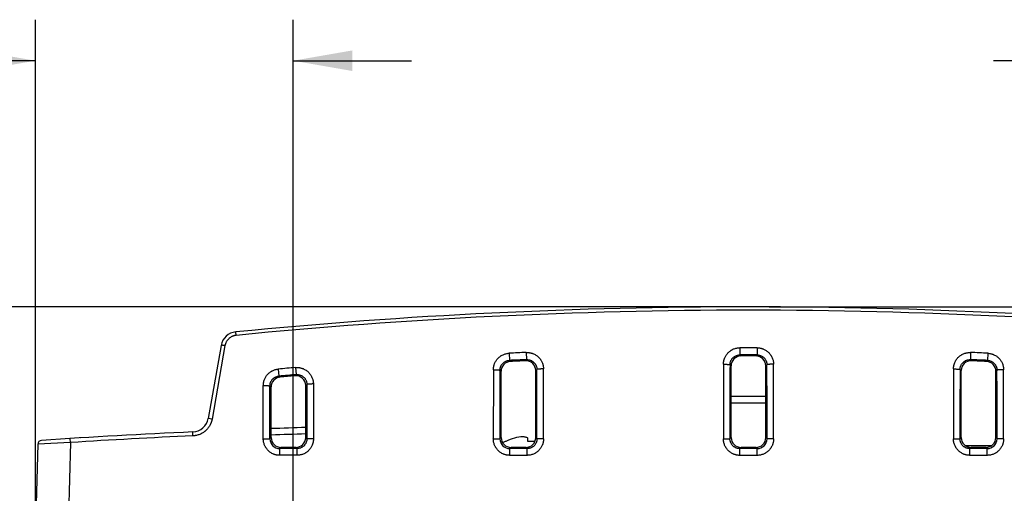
# Model space of a CAD drawing. Header units: inches. Extents: x 0 to 34, y 0 to 22.
# Tile 9 of 42: x 9.9 to 12.9, y 12.3 to 13.7. Entities that reach past the tile are written whole.
import ezdxf

# ---------------------------------------------------------------- set-up
doc = ezdxf.new("R2010")
doc.units = ezdxf.units.IN
doc.header["$LTSCALE"] = 1.87
doc.header["$MEASUREMENT"] = 0
doc.layers.get('0').update_dxf_attribs({"linetype": 'CONTINUOUS'})
doc.layers.add('DIMENSIONS', color=7, linetype='CONTINUOUS')
doc.styles.get("Standard").update_dxf_attribs({"font": 'txt', "width": 0.8})
doc.dimstyles.new('DIMSTYLE_1', dxfattribs={"dimtxt": 0.125, "dimasz": 0.18, "dimexe": 0.18, "dimexo": 0.0625, "dimgap": 0.09, "dimtad": 0, "dimtih": 1, "dimtoh": 1, "dimdec": 3, "dimzin": 4, "dimdsep": 46, "dimtxsty": 'STANDARD', "dimblk": '_FILLED', "dimblk1": '_FILLED', "dimblk2": '_FILLED', "dimcen": 0.09, "dimadec": 0, "dimazin": 0, "dimtp": 0.01, "dimtm": 0.01, "dimtfac": 1, "dimtdec": 3, "dimtofl": 0, "dimtmove": 0, "dimatfit": 3, "dimldrblk": '_FILLED', "dimfxl": 1, "dimtolj": 1, "dimtzin": 4, "dimarcsym": 0})

# ---------------------------------------------------------------- blocks, each defined once
blk = doc.blocks.new('_FILLED')
at = {"color": 0, "linetype": 'BYBLOCK'}
blk.add_solid([(0, 0), (-1, 0.174), (-1, -0.174)], dxfattribs=at)
blk = doc.blocks.new('*D9')
at = {"layer": 'DIMENSIONS', "color": 2, "linetype": 'CONTINUOUS'}
for p, q in [((12.0732, 12.8294), (9.0907, 12.8294)), ((9.2157, 12.8294), (9.2157, 12.3511)), ((9.2157, 11.6228), (9.2157, 12.1011)), ((10.6877, 11.6228), (9.0907, 11.6228))]:
    blk.add_line(p, q, dxfattribs=at)
at = {"layer": 'DIMENSIONS', "color": 2, "linetype": 'CONTINUOUS', "xscale": 0.18, "yscale": 0.18, "zscale": 0.18}
for p, rotation in [((9.2157, 12.8294), 90), ((9.2157, 11.6228), 270)]:
    blk.add_blockref('_FILLED', p, dxfattribs=dict(at, rotation=rotation))
at = {"layer": 'DIMENSIONS', "color": 2, "linetype": 'CONTINUOUS', "insert": (9.2157, 12.2886), "char_height": 0.125, "width": 1.325, "attachment_point": 2, "line_spacing_factor": 0.9}
blk.add_mtext('1.207{\\Ftxt.shx;\\W1.000000;\\H0.125000; }[30.65]', dxfattribs=at)
blk = doc.blocks.new('*D10')
at = {"layer": 'DIMENSIONS', "color": 2, "linetype": 'CONTINUOUS'}
for p, q in [((9.9657, 12.1919), (9.9657, 13.7044)), ((10.7502, 11.6853), (10.7502, 13.7044)), ((9.9657, 13.5794), (9.4337, 13.5794)), ((10.7502, 13.5794), (11.1102, 13.5794))]:
    blk.add_line(p, q, dxfattribs=at)
at = {"layer": 'DIMENSIONS', "color": 2, "linetype": 'CONTINUOUS', "xscale": 0.18, "yscale": 0.18, "zscale": 0.18}
blk.add_blockref('_FILLED', (9.9657, 13.5794), dxfattribs=at)
at = {"layer": 'DIMENSIONS', "color": 2, "linetype": 'CONTINUOUS', "xscale": 0.18, "yscale": 0.18, "zscale": 0.18, "rotation": 180}
blk.add_blockref('_FILLED', (10.7502, 13.5794), dxfattribs=at)
at = {"layer": 'DIMENSIONS', "color": 2, "linetype": 'CONTINUOUS', "insert": (9.3712, 13.6419), "char_height": 0.125, "width": 1.225, "attachment_point": 3, "line_spacing_factor": 0.9}
blk.add_mtext('.785{\\Ftxt.shx;\\W1.000000;\\H0.125000; }[19.93]', dxfattribs=at)
blk = doc.blocks.new('*D11')
at = {"layer": 'DIMENSIONS', "color": 2, "linetype": 'CONTINUOUS'}
for p, q in [((13.2412, 11.5115), (13.2412, 13.7044)), ((14.1857, 12.3419), (14.1857, 13.7044)), ((13.2412, 13.5794), (12.8812, 13.5794)), ((14.1857, 13.5794), (14.652, 13.5794))]:
    blk.add_line(p, q, dxfattribs=at)
at = {"layer": 'DIMENSIONS', "color": 2, "linetype": 'CONTINUOUS', "xscale": 0.18, "yscale": 0.18, "zscale": 0.18}
blk.add_blockref('_FILLED', (13.2412, 13.5794), dxfattribs=at)
at = {"layer": 'DIMENSIONS', "color": 2, "linetype": 'CONTINUOUS', "xscale": 0.18, "yscale": 0.18, "zscale": 0.18, "rotation": 180}
blk.add_blockref('_FILLED', (14.1857, 13.5794), dxfattribs=at)
at = {"layer": 'DIMENSIONS', "color": 2, "linetype": 'CONTINUOUS', "insert": (14.7145, 13.6419), "char_height": 0.125, "width": 1.225, "attachment_point": 1, "line_spacing_factor": 0.9}
blk.add_mtext('.945{\\Ftxt.shx;\\W1.000000;\\H0.125000; }[23.99]', dxfattribs=at)
blk = doc.blocks.new('*D21')
at = {"layer": 'DIMENSIONS', "color": 2, "linetype": 'CONTINUOUS'}
for p, q in [((12.1982, 12.8294), (15.1807, 12.8294)), ((15.0557, 12.8294), (15.0557, 12.2017)), ((15.0557, 11.3239), (15.0557, 11.9517)), ((13.4288, 11.3239), (15.1807, 11.3239))]:
    blk.add_line(p, q, dxfattribs=at)
at = {"layer": 'DIMENSIONS', "color": 2, "linetype": 'CONTINUOUS', "xscale": 0.18, "yscale": 0.18, "zscale": 0.18}
for p, rotation in [((15.0557, 12.8294), 90), ((15.0557, 11.3239), 270)]:
    blk.add_blockref('_FILLED', p, dxfattribs=dict(at, rotation=rotation))
at = {"layer": 'DIMENSIONS', "color": 2, "linetype": 'CONTINUOUS', "insert": (15.0557, 12.1392), "char_height": 0.125, "width": 1.325, "attachment_point": 2, "line_spacing_factor": 0.9}
blk.add_mtext('1.506{\\Ftxt.shx;\\W1.000000;\\H0.125000; }[38.24]', dxfattribs=at)

msp = doc.modelspace()

# ---------------------------------------------------------------- linework, layer by layer
at = {"color": 7, "linetype": 'CONTINUOUS'}
for p, q in [((10.5765, 12.7426), (10.5755, 12.7532)), ((10.5311, 12.7121), (10.4919, 12.4897)), ((10.5428, 12.7113), (10.5036, 12.4878)), ((12.1096, 12.705), (12.1096, 12.683)), ((12.1619, 12.705), (12.1619, 12.683)), ((11.4073, 12.6881), (11.4083, 12.6663)), ((11.4596, 12.6905), (11.4606, 12.6686)), ((12.1096, 12.683), (12.1129, 12.6797)), ((12.1619, 12.683), (12.1586, 12.6797)), ((12.8118, 12.6905), (12.8109, 12.6686)), ((12.8642, 12.6881), (12.8632, 12.6663)), ((10.7574, 12.6446), (10.7592, 12.6232)), ((11.4083, 12.6663), (11.4116, 12.6632)), ((11.4606, 12.6686), (11.4573, 12.6652)), ((12.0796, 12.6531), (12.0829, 12.6497)), ((12.083, 12.4312), (12.0829, 12.6497)), ((12.1885, 12.4312), (12.1886, 12.6497)), ((12.1919, 12.6531), (12.1886, 12.6497)), ((12.8109, 12.6686), (12.8142, 12.6652)), ((12.8632, 12.6663), (12.8599, 12.6632)), ((10.705, 12.6399), (10.7069, 12.6185)), ((10.7069, 12.6185), (10.7104, 12.6154)), ((10.7592, 12.6232), (10.7558, 12.6194)), ((11.3796, 12.6365), (11.383, 12.6332)), ((11.3831, 12.4313), (11.383, 12.6332)), ((11.4884, 12.4312), (11.4885, 12.6352)), ((11.4919, 12.6388), (11.4885, 12.6352)), ((12.7795, 12.6388), (12.783, 12.6352)), ((12.7831, 12.4312), (12.783, 12.6352)), ((12.8884, 12.4313), (12.8885, 12.6332)), ((12.8919, 12.6365), (12.8885, 12.6332)), ((10.6593, 12.4275), (10.6594, 12.5898)), ((10.6795, 12.4277), (10.6796, 12.5887)), ((10.6796, 12.5887), (10.6831, 12.5855)), ((10.6832, 12.4314), (10.6831, 12.5855)), ((10.7883, 12.4313), (10.7884, 12.5896)), ((10.7919, 12.5934), (10.7884, 12.5896)), ((10.7919, 12.5934), (10.792, 12.4276)), ((10.8118, 12.5945), (10.8119, 12.4275)), ((12.083, 12.5569), (12.1885, 12.5569)), ((12.083, 12.5373), (12.1885, 12.5373)), ((10.5036, 12.4878), (10.4919, 12.4897)), ((10.4454, 12.4364), (10.445, 12.4485)), ((9.9731, 12.411), (9.9657, 12.1294)), ((10.0723, 12.4161), (9.9731, 12.411)), ((10.0723, 12.4161), (10.0647, 12.117)), ((10.0723, 12.4161), (10.0716, 12.4282)), ((10.1032, 12.4302), (10.1024, 12.4301)), ((10.1171, 12.431), (10.117, 12.431)), ((10.1174, 12.431), (10.1171, 12.431)), ((10.6593, 12.4275), (10.6795, 12.4277)), ((10.6795, 12.4277), (10.6832, 12.4314)), ((10.792, 12.4276), (10.7883, 12.4313)), ((10.8119, 12.4275), (10.792, 12.4276)), ((11.3593, 12.4274), (11.3794, 12.4276)), ((11.3794, 12.4275), (11.3831, 12.4313)), ((11.396, 12.4188), (11.3957, 12.4192)), ((11.4647, 12.4192), (11.4647, 12.4297)), ((11.4648, 12.4188), (11.4647, 12.4192)), ((11.4921, 12.4275), (11.4884, 12.4312)), ((11.512, 12.4274), (11.4921, 12.4275)), ((12.0593, 12.4274), (12.0793, 12.4275)), ((12.0793, 12.4275), (12.083, 12.4312)), ((12.1921, 12.4275), (12.1885, 12.4312)), ((12.2121, 12.4274), (12.1921, 12.4275)), ((12.7594, 12.4274), (12.7794, 12.4275)), ((12.7794, 12.4275), (12.7831, 12.4312)), ((12.7955, 12.4069), (12.876, 12.4069)), ((12.8921, 12.4276), (12.8884, 12.4313)), ((12.9122, 12.4274), (12.8921, 12.4276)), ((10.7093, 12.3772), (10.7095, 12.3977)), ((10.7619, 12.3772), (10.7093, 12.3772)), ((10.7095, 12.3977), (10.7132, 12.4014)), ((10.762, 12.3977), (10.7095, 12.3977)), ((10.7583, 12.4014), (10.7132, 12.4014)), ((10.762, 12.3977), (10.7583, 12.4014)), ((10.7619, 12.3772), (10.762, 12.3977)), ((11.4093, 12.3771), (11.4094, 12.3976)), ((11.462, 12.3771), (11.4093, 12.3771)), ((11.4094, 12.3976), (11.4131, 12.4013)), ((11.4621, 12.3976), (11.4094, 12.3976)), ((11.4584, 12.4013), (11.4131, 12.4013)), ((11.4621, 12.3976), (11.4584, 12.4013)), ((11.462, 12.3771), (11.4621, 12.3976)), ((12.1093, 12.377), (12.1094, 12.3976)), ((12.1621, 12.377), (12.1093, 12.377)), ((12.1094, 12.3976), (12.113, 12.4012)), ((12.1621, 12.3976), (12.1094, 12.3976)), ((12.1585, 12.4012), (12.113, 12.4012)), ((12.1621, 12.3976), (12.1585, 12.4012)), ((12.1621, 12.377), (12.1621, 12.3976)), ((12.8094, 12.3976), (12.8131, 12.4013)), ((12.8621, 12.3976), (12.8094, 12.3976)), ((12.8094, 12.3771), (12.8094, 12.3976)), ((12.8622, 12.3771), (12.8094, 12.3771)), ((12.8584, 12.4013), (12.8131, 12.4013)), ((12.8621, 12.3976), (12.8584, 12.4013)), ((12.8622, 12.3771), (12.8621, 12.3976))]:
    msp.add_line(p, q, dxfattribs=at)
for centre, radius, start, end in [((12.1357, -3.1736), 16.003, 84.40485, 95.59515), ((12.1357, -3.0998), 15.919, 84.3791, 95.6209), ((10.5803, 12.7034), 0.05, 95.5951, 170), ((12.1357, -3.0595), 15.7644, 89.90489, 90.09511), ((12.1355, -3.0529), 15.7579, 92.45838, 92.64892), ((12.1129, 12.6498), 0.03, 90.084, 180.0554), ((12.1357, -3.1736), 15.8566, 89.90554, 90.09442), ((12.1357, -3.1736), 15.8534, 89.91731, 90.08269), ((12.1586, 12.6498), 0.03, 359.9446, 89.916), ((12.1359, -3.0529), 15.7579, 87.35108, 87.54162), ((12.1342, -3.0337), 15.7386, 95.01881, 95.21018), ((11.413, 12.6332), 0.03, 92.6308, 180.0549), ((12.1357, -3.1736), 15.8566, 92.4404, 92.62952), ((12.1357, -3.1329), 15.8126, 92.4592, 92.62487), ((11.4585, 12.6353), 0.03, 359.9442, 92.4638), ((112.7788, 12.447), 100.7195, 179.881848, 180.011169), ((111.2783, 12.447), 99.199, 179.880946, 180.011258), ((-86.2764, 12.4477), 98.4686, 359.988259, 0.119546), ((-87.7702, 12.4477), 99.9824, 359.988354, 0.118629), ((12.8129, 12.6353), 0.03, 87.5362, 180.0558), ((12.1357, -3.1736), 15.8566, 87.37045, 87.55956), ((12.1357, -3.1329), 15.8126, 87.37513, 87.5408), ((12.8585, 12.6332), 0.03, 359.946, 87.3683), ((10.7131, 12.5855), 0.03, 95.1823, 180.0535), ((12.1357, -3.1736), 15.8566, 94.98006, 95.16977), ((12.1358, -3.1332), 15.8129, 95.00642, 95.17171), ((10.7584, 12.5896), 0.03, 359.9441, 95.0177), ((112.1715, 12.447), 100.8122, 179.891477, 180.011118), ((110.6605, 12.447), 99.2812, 179.890637, 180.011207), ((-87.0737, 12.4476), 98.5658, 359.988351, 0.11115), ((-88.5718, 12.4476), 100.0838, 359.988451, 0.110314), ((113.5331, 12.447), 100.7736, 179.890103, 180.011132), ((112.0427, 12.447), 99.2634, 179.889281, 180.01122), ((-85.6923, 12.4476), 98.5844, 359.988375, 0.109783), ((-87.2168, 12.4476), 100.129, 359.988474, 0.108931), ((10.4427, 12.4984), 0.05, 272.6688, 349.9959), ((11.5572, -11.5257), 24, 92.65619, 93.75767), ((11.5572, -11.4219), 23.8843, 92.66812, 93.56463), ((11.5572, -11.5257), 24, 91.83584, 92.0871), ((11.557, -11.5429), 23.9975, 91.83553, 92.08677), ((9.9851, 12.4107), 0.012, 93.7656, 178.5008), ((10.1182, 12.4111), 0.02, 93.1348, 93.4309), ((10.7095, 12.4277), 0.03, 180.039, 270.0306), ((10.7132, 12.4314), 0.03, 180.0343, 269.9981), ((10.7583, 12.4314), 0.03, 269.9639, 359.9577), ((11.4094, 12.4276), 0.03, 180.04, 270.0466), ((11.4131, 12.4313), 0.03, 180.0363, 270.0076), ((11.4787, 12.2496), 0.1889, 116.0693, 118.7789), ((11.4787, 12.2481), 0.1897, 115.536, 115.8371), ((11.4787, 12.2496), 0.1883, 106.9784, 115.7444), ((11.4591, 12.2943), 0.1399, 93.8219, 104.6212), ((11.4584, 12.4313), 0.03, 269.9734, 359.9597), ((11.4787, 12.1937), 0.2255, 88.199, 93.5473), ((12.113, 12.4312), 0.03, 180.0383, 270.0171), ((12.1585, 12.4312), 0.03, 269.9829, 359.9617), ((12.1622, 12.4275), 0.03, 269.9169, 359.97), ((12.8131, 12.4313), 0.03, 180.0403, 270.0266), ((12.8584, 12.4313), 0.03, 269.9924, 359.9637), ((12.8621, 12.4276), 0.03, 269.9336, 359.9882)]:
    msp.add_arc(centre, radius, start, end, dxfattribs=at)
for points, knots in [([(10.5765, 12.7426), (10.576, 12.7426), (10.575, 12.7424), (10.5735, 12.7422), (10.572, 12.7419), (10.5704, 12.7415), (10.569, 12.7411), (10.567, 12.7404), (10.5646, 12.7395), (10.5618, 12.7381), (10.5592, 12.7365), (10.5567, 12.7346), (10.5544, 12.7326), (10.5522, 12.7304), (10.5502, 12.7281), (10.5484, 12.7255), (10.5468, 12.7229), (10.5457, 12.7206), (10.5449, 12.7187), (10.5444, 12.7172), (10.5439, 12.7158), (10.5433, 12.7138), (10.543, 12.7123), (10.5428, 12.7113)], [0, 0, 0, 0, 0.031327, 0.062659, 0.093986, 0.125309, 0.15663, 0.187948, 0.250557, 0.313144, 0.375708, 0.438245, 0.500755, 0.563237, 0.625692, 0.688121, 0.750526, 0.812911, 0.844103, 0.875291, 0.906474, 0.937656, 1, 1, 1, 1]), ([(10.5428, 12.7113), (10.5421, 12.7114), (10.5406, 12.7116), (10.5388, 12.7119), (10.5374, 12.7121), (10.5364, 12.7122), (10.5355, 12.7123), (10.5346, 12.7123), (10.5339, 12.7124), (10.5332, 12.7124), (10.5326, 12.7124), (10.5321, 12.7124), (10.5318, 12.7124), (10.5317, 12.7124), (10.5315, 12.7123), (10.5314, 12.7123), (10.5313, 12.7123), (10.5312, 12.7122), (10.5311, 12.7122), (10.5311, 12.7121), (10.5311, 12.7121)], [0, 0, 0, 0, 0.193364, 0.378656, 0.466129, 0.54907, 0.626722, 0.698378, 0.763393, 0.821192, 0.87128, 0.913258, 0.931116, 0.946857, 0.960479, 0.972001, 0.981484, 0.989064, 0.995033, 1, 1, 1, 1]), ([(12.0596, 12.6547), (12.0596, 12.6563), (12.0597, 12.6588), (12.0601, 12.6621), (12.0605, 12.6645), (12.061, 12.6669), (12.0617, 12.6692), (12.0625, 12.6716), (12.0636, 12.6746), (12.0654, 12.6783), (12.0679, 12.6826), (12.0708, 12.6865), (12.0741, 12.6902), (12.0777, 12.6935), (12.081, 12.696), (12.0838, 12.6978), (12.0866, 12.6994), (12.0903, 12.7012), (12.095, 12.7028), (12.0998, 12.7041), (12.1046, 12.7048), (12.1079, 12.705), (12.1096, 12.705)], [0, 0, 0, 0, 0.062415, 0.093629, 0.124842, 0.156056, 0.187269, 0.218483, 0.249699, 0.312119, 0.374551, 0.437, 0.499468, 0.56196, 0.624475, 0.655751, 0.687033, 0.749595, 0.812177, 0.874775, 0.937384, 1, 1, 1, 1]), ([(12.1619, 12.705), (12.1636, 12.705), (12.1668, 12.7048), (12.1709, 12.7042), (12.1741, 12.7034), (12.1765, 12.7028), (12.1788, 12.702), (12.1819, 12.7008), (12.1856, 12.699), (12.1898, 12.6965), (12.1937, 12.6935), (12.1974, 12.6902), (12.2007, 12.6865), (12.2031, 12.6832), (12.2048, 12.6805), (12.2065, 12.6776), (12.2082, 12.6739), (12.2098, 12.6693), (12.211, 12.6645), (12.2118, 12.6596), (12.2119, 12.6563), (12.2119, 12.6547)], [0, 0, 0, 0, 0.062617, 0.125227, 0.156538, 0.187846, 0.219149, 0.250448, 0.313011, 0.375551, 0.438067, 0.500559, 0.563029, 0.625479, 0.656707, 0.687931, 0.750352, 0.812765, 0.875174, 0.937584, 1, 1, 1, 1]), ([(11.3595, 12.6379), (11.3595, 12.6395), (11.3596, 12.6427), (11.3602, 12.6466), (11.3609, 12.6498), (11.3615, 12.6521), (11.3622, 12.6543), (11.3633, 12.6573), (11.365, 12.661), (11.3674, 12.6651), (11.3701, 12.669), (11.3733, 12.6726), (11.3767, 12.6759), (11.3799, 12.6784), (11.3825, 12.6802), (11.3852, 12.6819), (11.3888, 12.6837), (11.3932, 12.6855), (11.3978, 12.6869), (11.4025, 12.6878), (11.4057, 12.6881), (11.4073, 12.6881)], [0, 0, 0, 0, 0.062428, 0.124852, 0.156073, 0.187293, 0.218515, 0.249738, 0.312173, 0.374618, 0.437077, 0.499552, 0.562046, 0.624559, 0.655832, 0.68711, 0.749662, 0.81223, 0.874812, 0.937403, 1, 1, 1, 1]), ([(11.4596, 12.6905), (11.4605, 12.6905), (11.4622, 12.6905), (11.4647, 12.6905), (11.4672, 12.6902), (11.4697, 12.6899), (11.4722, 12.6894), (11.4747, 12.6888), (11.4771, 12.6881), (11.4803, 12.687), (11.4842, 12.6853), (11.4886, 12.6828), (11.4927, 12.6799), (11.4965, 12.6765), (11.5, 12.6729), (11.5025, 12.6695), (11.5044, 12.6667), (11.5061, 12.6638), (11.5079, 12.66), (11.5094, 12.656), (11.5103, 12.6528), (11.511, 12.6495), (11.5117, 12.6453), (11.5119, 12.642), (11.5119, 12.6403)], [0, 0, 0, 0, 0.03131, 0.062622, 0.093931, 0.125238, 0.156542, 0.187843, 0.219141, 0.250434, 0.312986, 0.375516, 0.438024, 0.50051, 0.562976, 0.625424, 0.656652, 0.687877, 0.750301, 0.812718, 0.843936, 0.875154, 0.937573, 1, 1, 1, 1]), ([(12.0796, 12.6531), (12.0796, 12.6541), (12.0797, 12.6561), (12.0801, 12.659), (12.0808, 12.6618), (12.0818, 12.6646), (12.0831, 12.6672), (12.0846, 12.6697), (12.0864, 12.6721), (12.0883, 12.6743), (12.0905, 12.6762), (12.0929, 12.678), (12.0954, 12.6795), (12.0981, 12.6807), (12.1009, 12.6817), (12.1037, 12.6825), (12.1067, 12.6829), (12.1086, 12.683), (12.1096, 12.683)], [0, 0, 0, 0, 0.062381, 0.124733, 0.187068, 0.249398, 0.311731, 0.374079, 0.436456, 0.498871, 0.56133, 0.623843, 0.686412, 0.749037, 0.811715, 0.874441, 0.937206, 1, 1, 1, 1]), ([(12.1619, 12.683), (12.1629, 12.683), (12.1648, 12.6829), (12.1678, 12.6825), (12.1706, 12.6817), (12.1734, 12.6807), (12.1761, 12.6795), (12.1786, 12.678), (12.181, 12.6762), (12.1831, 12.6743), (12.1851, 12.6721), (12.1869, 12.6697), (12.1884, 12.6672), (12.1897, 12.6646), (12.1907, 12.6618), (12.1914, 12.659), (12.1918, 12.6561), (12.1919, 12.6541), (12.1919, 12.6531)], [0, 0, 0, 0, 0.062794, 0.125558, 0.188284, 0.250963, 0.313587, 0.376155, 0.438669, 0.501129, 0.563543, 0.62592, 0.68827, 0.750603, 0.812931, 0.875267, 0.937619, 1, 1, 1, 1]), ([(12.7596, 12.6403), (12.7596, 12.6411), (12.7597, 12.6428), (12.7599, 12.6453), (12.7602, 12.6478), (12.7606, 12.6503), (12.7612, 12.6528), (12.7619, 12.6552), (12.7627, 12.6576), (12.7639, 12.6607), (12.7658, 12.6645), (12.7684, 12.6688), (12.7715, 12.6729), (12.775, 12.6765), (12.7788, 12.6799), (12.7822, 12.6823), (12.7851, 12.6841), (12.7881, 12.6856), (12.792, 12.6873), (12.796, 12.6886), (12.7993, 12.6894), (12.8026, 12.6901), (12.8068, 12.6905), (12.8102, 12.6906), (12.8118, 12.6905)], [0, 0, 0, 0, 0.031223, 0.062446, 0.093666, 0.124885, 0.156103, 0.187321, 0.218539, 0.249758, 0.312182, 0.374615, 0.437063, 0.499529, 0.562015, 0.624524, 0.655796, 0.687074, 0.749626, 0.812197, 0.843498, 0.874803, 0.937398, 1, 1, 1, 1]), ([(12.8642, 12.6881), (12.8658, 12.6881), (12.869, 12.6878), (12.8729, 12.687), (12.876, 12.6862), (12.8783, 12.6855), (12.8805, 12.6846), (12.8834, 12.6834), (12.887, 12.6815), (12.891, 12.6789), (12.8948, 12.6759), (12.8982, 12.6726), (12.9013, 12.669), (12.9041, 12.6651), (12.9065, 12.661), (12.9085, 12.6566), (12.91, 12.6521), (12.9112, 12.6474), (12.9118, 12.6427), (12.912, 12.6395), (12.912, 12.6379)], [0, 0, 0, 0, 0.062598, 0.12519, 0.156492, 0.187791, 0.219087, 0.250378, 0.312931, 0.375465, 0.43798, 0.500474, 0.562951, 0.625411, 0.687857, 0.750292, 0.812721, 0.875146, 0.937571, 1, 1, 1, 1]), ([(10.7574, 12.6446), (10.7582, 12.6447), (10.76, 12.6448), (10.7626, 12.6448), (10.7652, 12.6447), (10.7677, 12.6444), (10.7703, 12.6441), (10.7729, 12.6435), (10.7754, 12.6429), (10.7787, 12.6419), (10.7827, 12.6402), (10.7873, 12.6378), (10.7916, 12.6349), (10.7956, 12.6316), (10.7993, 12.6279), (10.8025, 12.6238), (10.8053, 12.6194), (10.8076, 12.6147), (10.8092, 12.6107), (10.8101, 12.6074), (10.8109, 12.604), (10.8116, 12.5997), (10.8118, 12.5962), (10.8118, 12.5945)], [0, 0, 0, 0, 0.031293, 0.062586, 0.093877, 0.125168, 0.156456, 0.187742, 0.219025, 0.250305, 0.312834, 0.375348, 0.437847, 0.500331, 0.562803, 0.625264, 0.687717, 0.750165, 0.812613, 0.843848, 0.875083, 0.937538, 1, 1, 1, 1]), ([(11.3796, 12.6365), (11.3796, 12.6374), (11.3797, 12.6393), (11.3801, 12.6421), (11.3808, 12.6449), (11.3817, 12.6476), (11.3829, 12.6502), (11.3843, 12.6527), (11.386, 12.655), (11.3879, 12.6571), (11.39, 12.6591), (11.3922, 12.6609), (11.3946, 12.6624), (11.3972, 12.6637), (11.3998, 12.6648), (11.4026, 12.6656), (11.4054, 12.6661), (11.4073, 12.6663), (11.4083, 12.6663)], [0, 0, 0, 0, 0.062401, 0.124779, 0.187145, 0.249506, 0.31187, 0.374247, 0.436648, 0.499078, 0.561545, 0.624055, 0.686611, 0.749212, 0.811857, 0.874541, 0.937258, 1, 1, 1, 1]), ([(11.4606, 12.6686), (11.4616, 12.6687), (11.4636, 12.6687), (11.4666, 12.6683), (11.4696, 12.6677), (11.4725, 12.6668), (11.4753, 12.6656), (11.4779, 12.6641), (11.4804, 12.6624), (11.4827, 12.6604), (11.4848, 12.6582), (11.4866, 12.6558), (11.4882, 12.6533), (11.4895, 12.6505), (11.4906, 12.6477), (11.4914, 12.6448), (11.4918, 12.6418), (11.4919, 12.6398), (11.4919, 12.6388)], [0, 0, 0, 0, 0.062763, 0.125498, 0.188198, 0.250853, 0.313457, 0.37601, 0.438512, 0.500967, 0.563381, 0.625764, 0.688127, 0.750478, 0.81283, 0.875196, 0.937583, 1, 1, 1, 1]), ([(12.0596, 12.6547), (12.0608, 12.6547), (12.0633, 12.6547), (12.067, 12.6546), (12.0699, 12.6545), (12.072, 12.6543), (12.0735, 12.6542), (12.0748, 12.6541), (12.076, 12.654), (12.077, 12.6539), (12.0777, 12.6537), (12.0782, 12.6536), (12.0786, 12.6536), (12.0788, 12.6535), (12.0791, 12.6534), (12.0793, 12.6534), (12.0794, 12.6533), (12.0795, 12.6532), (12.0795, 12.6532), (12.0795, 12.6531), (12.0796, 12.6531)], [0, 0, 0, 0, 0.190198, 0.373393, 0.542822, 0.6204, 0.692253, 0.757727, 0.816227, 0.867235, 0.910313, 0.92877, 0.945127, 0.959366, 0.97148, 0.981485, 0.989439, 0.992691, 0.995498, 1, 1, 1, 1]), ([(12.2119, 12.6547), (12.2107, 12.6547), (12.2081, 12.6547), (12.2045, 12.6546), (12.2016, 12.6545), (12.1995, 12.6543), (12.198, 12.6542), (12.1967, 12.6541), (12.1955, 12.654), (12.1945, 12.6539), (12.1938, 12.6537), (12.1933, 12.6536), (12.1929, 12.6536), (12.1927, 12.6535), (12.1924, 12.6534), (12.1922, 12.6534), (12.1921, 12.6533), (12.192, 12.6532), (12.192, 12.6532), (12.1919, 12.6531), (12.1919, 12.6531)], [0, 0, 0, 0, 0.190202, 0.373399, 0.542828, 0.620406, 0.692259, 0.757732, 0.816231, 0.867238, 0.910315, 0.928771, 0.945129, 0.959367, 0.97148, 0.981485, 0.989439, 0.992691, 0.995498, 1, 1, 1, 1]), ([(12.7795, 12.6388), (12.7796, 12.6398), (12.7797, 12.6418), (12.7801, 12.6448), (12.7809, 12.6477), (12.7819, 12.6505), (12.7833, 12.6533), (12.7849, 12.6558), (12.7867, 12.6582), (12.7888, 12.6604), (12.7911, 12.6624), (12.7936, 12.6641), (12.7962, 12.6656), (12.799, 12.6668), (12.8019, 12.6677), (12.8049, 12.6683), (12.8079, 12.6687), (12.8099, 12.6687), (12.8109, 12.6686)], [0, 0, 0, 0, 0.062417, 0.124804, 0.187168, 0.249522, 0.311873, 0.374234, 0.436618, 0.499033, 0.561487, 0.623989, 0.686543, 0.749147, 0.811802, 0.874501, 0.937237, 1, 1, 1, 1]), ([(12.8632, 12.6663), (12.8642, 12.6663), (12.8661, 12.6661), (12.8689, 12.6656), (12.8716, 12.6648), (12.8743, 12.6637), (12.8769, 12.6624), (12.8793, 12.6609), (12.8815, 12.6591), (12.8836, 12.6571), (12.8855, 12.655), (12.8872, 12.6527), (12.8886, 12.6502), (12.8898, 12.6476), (12.8907, 12.6449), (12.8914, 12.6421), (12.8918, 12.6393), (12.8919, 12.6374), (12.8919, 12.6365)], [0, 0, 0, 0, 0.062742, 0.125458, 0.188143, 0.250788, 0.313389, 0.375943, 0.438454, 0.500921, 0.563351, 0.625751, 0.68813, 0.750494, 0.812854, 0.875221, 0.9376, 1, 1, 1, 1]), ([(10.6594, 12.5898), (10.6594, 12.5914), (10.6596, 12.5945), (10.6601, 12.5983), (10.6608, 12.6013), (10.6615, 12.6043), (10.6628, 12.608), (10.6646, 12.6122), (10.6669, 12.6163), (10.6695, 12.6201), (10.6725, 12.6237), (10.6757, 12.627), (10.6793, 12.63), (10.6825, 12.6322), (10.6852, 12.6338), (10.6879, 12.6352), (10.6914, 12.6368), (10.6959, 12.6383), (10.7004, 12.6393), (10.7035, 12.6398), (10.705, 12.6399)], [0, 0, 0, 0, 0.06246, 0.124918, 0.156155, 0.187392, 0.249851, 0.312314, 0.374783, 0.437259, 0.499745, 0.562241, 0.624748, 0.687266, 0.718537, 0.749811, 0.81235, 0.874895, 0.937446, 1, 1, 1, 1]), ([(10.6796, 12.5887), (10.6796, 12.5896), (10.6797, 12.5915), (10.6801, 12.5942), (10.6807, 12.5969), (10.6816, 12.5996), (10.6827, 12.6021), (10.6841, 12.6045), (10.6857, 12.6068), (10.6874, 12.6089), (10.6894, 12.6109), (10.6916, 12.6127), (10.6939, 12.6142), (10.6963, 12.6156), (10.6988, 12.6167), (10.7015, 12.6176), (10.7042, 12.6182), (10.706, 12.6184), (10.7069, 12.6185)], [0, 0, 0, 0, 0.062459, 0.124903, 0.187338, 0.249768, 0.312197, 0.374631, 0.437075, 0.499534, 0.562011, 0.62451, 0.687035, 0.749584, 0.812158, 0.874754, 0.937369, 1, 1, 1, 1]), ([(10.7592, 12.6232), (10.7603, 12.6233), (10.7624, 12.6233), (10.7655, 12.6231), (10.7685, 12.6226), (10.7715, 12.6217), (10.7744, 12.6206), (10.7772, 12.6192), (10.7798, 12.6174), (10.7822, 12.6155), (10.7844, 12.6133), (10.7863, 12.6108), (10.788, 12.6082), (10.7894, 12.6055), (10.7905, 12.6026), (10.7913, 12.5996), (10.7918, 12.5965), (10.7919, 12.5944), (10.7919, 12.5934)], [0, 0, 0, 0, 0.062664, 0.125305, 0.18792, 0.250503, 0.313051, 0.375564, 0.438047, 0.500501, 0.562932, 0.62535, 0.687762, 0.750175, 0.8126, 0.875042, 0.937507, 1, 1, 1, 1]), ([(11.3595, 12.6379), (11.3608, 12.6379), (11.3633, 12.6379), (11.367, 12.6378), (11.3699, 12.6377), (11.372, 12.6376), (11.3735, 12.6375), (11.3748, 12.6374), (11.3759, 12.6373), (11.377, 12.6372), (11.3777, 12.637), (11.3782, 12.637), (11.3786, 12.6369), (11.3788, 12.6368), (11.3791, 12.6368), (11.3793, 12.6367), (11.3794, 12.6366), (11.3795, 12.6366), (11.3795, 12.6365), (11.3795, 12.6365), (11.3796, 12.6365)], [0, 0, 0, 0, 0.190271, 0.373625, 0.543256, 0.620937, 0.692886, 0.758441, 0.817005, 0.86805, 0.911129, 0.92957, 0.945899, 0.960092, 0.97214, 0.982053, 0.989878, 0.993047, 0.995755, 1, 1, 1, 1]), ([(11.5119, 12.6403), (11.5106, 12.6403), (11.5081, 12.6402), (11.5044, 12.6402), (11.5016, 12.64), (11.4994, 12.6399), (11.498, 12.6398), (11.4967, 12.6397), (11.4955, 12.6396), (11.4945, 12.6395), (11.4938, 12.6394), (11.4932, 12.6393), (11.4929, 12.6392), (11.4927, 12.6392), (11.4924, 12.6391), (11.4922, 12.639), (11.4921, 12.639), (11.492, 12.6389), (11.492, 12.6389), (11.4919, 12.6388), (11.4919, 12.6388)], [0, 0, 0, 0, 0.19059, 0.374054, 0.543646, 0.62127, 0.693149, 0.758626, 0.817111, 0.868084, 0.911103, 0.929521, 0.94583, 0.960011, 0.972054, 0.98197, 0.989809, 0.992989, 0.995712, 1, 1, 1, 1]), ([(12.7596, 12.6403), (12.7609, 12.6403), (12.7634, 12.6402), (12.767, 12.6402), (12.7699, 12.64), (12.7721, 12.6399), (12.7735, 12.6398), (12.7748, 12.6397), (12.776, 12.6396), (12.777, 12.6395), (12.7777, 12.6394), (12.7782, 12.6393), (12.7786, 12.6392), (12.7788, 12.6392), (12.7791, 12.6391), (12.7793, 12.639), (12.7794, 12.639), (12.7795, 12.6389), (12.7795, 12.6389), (12.7795, 12.6388), (12.7795, 12.6388)], [0, 0, 0, 0, 0.190585, 0.374046, 0.543638, 0.621262, 0.693141, 0.75862, 0.817106, 0.86808, 0.9111, 0.929518, 0.945829, 0.96001, 0.972053, 0.98197, 0.989809, 0.992989, 0.995712, 1, 1, 1, 1]), ([(12.912, 12.6379), (12.9107, 12.6379), (12.9082, 12.6379), (12.9045, 12.6378), (12.9016, 12.6377), (12.8995, 12.6376), (12.898, 12.6375), (12.8967, 12.6374), (12.8955, 12.6373), (12.8945, 12.6372), (12.8938, 12.637), (12.8932, 12.637), (12.8929, 12.6369), (12.8926, 12.6368), (12.8924, 12.6368), (12.8922, 12.6367), (12.8921, 12.6366), (12.892, 12.6366), (12.892, 12.6365), (12.8919, 12.6365), (12.8919, 12.6365)], [0, 0, 0, 0, 0.190274, 0.373629, 0.543261, 0.620941, 0.69289, 0.758445, 0.817008, 0.868052, 0.911131, 0.929572, 0.9459, 0.960093, 0.97214, 0.982053, 0.989878, 0.993047, 0.995755, 1, 1, 1, 1]), ([(10.6594, 12.5898), (10.6607, 12.5898), (10.6633, 12.5898), (10.6664, 12.5897), (10.6688, 12.5897), (10.6704, 12.5896), (10.672, 12.5896), (10.6734, 12.5895), (10.6748, 12.5894), (10.676, 12.5893), (10.677, 12.5892), (10.6777, 12.5892), (10.6783, 12.5891), (10.6786, 12.589), (10.6789, 12.589), (10.6791, 12.5889), (10.6793, 12.5889), (10.6794, 12.5888), (10.6795, 12.5888), (10.6795, 12.5888), (10.6796, 12.5887), (10.6796, 12.5887), (10.6796, 12.5887)], [0, 0, 0, 0, 0.190702, 0.374553, 0.461743, 0.544677, 0.622579, 0.694722, 0.760432, 0.819101, 0.870189, 0.913234, 0.93162, 0.947863, 0.961934, 0.973813, 0.983495, 0.991, 0.993959, 0.996413, 0.998402, 1, 1, 1, 1]), ([(10.8118, 12.5945), (10.8105, 12.5945), (10.808, 12.5945), (10.8049, 12.5944), (10.8026, 12.5944), (10.8009, 12.5943), (10.7994, 12.5943), (10.798, 12.5942), (10.7967, 12.5941), (10.7955, 12.594), (10.7945, 12.5939), (10.7937, 12.5938), (10.7932, 12.5938), (10.7929, 12.5937), (10.7926, 12.5937), (10.7924, 12.5936), (10.7922, 12.5936), (10.7921, 12.5935), (10.792, 12.5935), (10.792, 12.5934), (10.7919, 12.5934), (10.7919, 12.5934), (10.7919, 12.5934)], [0, 0, 0, 0, 0.19136, 0.375449, 0.462637, 0.545509, 0.623304, 0.695309, 0.760867, 0.81938, 0.870323, 0.913244, 0.93158, 0.947782, 0.961823, 0.973685, 0.983364, 0.990885, 0.993861, 0.996339, 0.99836, 1, 1, 1, 1]), ([(10.5036, 12.4878), (10.5035, 12.487), (10.5031, 12.4853), (10.5025, 12.4827), (10.5018, 12.4802), (10.501, 12.4777), (10.5, 12.4753), (10.4987, 12.472), (10.4967, 12.4681), (10.4939, 12.4637), (10.4908, 12.4595), (10.4879, 12.4562), (10.4855, 12.4537), (10.4835, 12.4519), (10.4815, 12.4502), (10.4788, 12.4481), (10.4752, 12.4456), (10.4706, 12.443), (10.4658, 12.4409), (10.4609, 12.4391), (10.4567, 12.438), (10.4532, 12.4373), (10.4498, 12.4368), (10.4472, 12.4365), (10.4454, 12.4364)], [0, 0, 0, 0, 0.031251, 0.062506, 0.093759, 0.125013, 0.156268, 0.187522, 0.250018, 0.312515, 0.375011, 0.437508, 0.468763, 0.500018, 0.531272, 0.562527, 0.625022, 0.687517, 0.750011, 0.812505, 0.874999, 0.906252, 0.937506, 1, 1, 1, 1]), ([(10.7093, 12.3772), (10.7077, 12.3772), (10.7052, 12.3773), (10.702, 12.3777), (10.6996, 12.3781), (10.6971, 12.3787), (10.6948, 12.3793), (10.6924, 12.3801), (10.6894, 12.3813), (10.6857, 12.3831), (10.6815, 12.3856), (10.6775, 12.3886), (10.6739, 12.3919), (10.6706, 12.3956), (10.6681, 12.3989), (10.6664, 12.4017), (10.6648, 12.4046), (10.6631, 12.4083), (10.6614, 12.4129), (10.6602, 12.4177), (10.6595, 12.4226), (10.6593, 12.4259), (10.6593, 12.4275)], [0, 0, 0, 0, 0.062496, 0.093753, 0.125011, 0.156269, 0.187527, 0.218785, 0.250043, 0.312539, 0.375036, 0.437531, 0.500025, 0.56252, 0.625014, 0.65627, 0.687526, 0.75002, 0.812515, 0.875009, 0.937504, 1, 1, 1, 1]), ([(10.8119, 12.4275), (10.8119, 12.4259), (10.8118, 12.4234), (10.8114, 12.4201), (10.8109, 12.4177), (10.8104, 12.4153), (10.8098, 12.4129), (10.809, 12.4106), (10.8078, 12.4075), (10.8061, 12.4038), (10.8036, 12.3995), (10.8006, 12.3956), (10.7973, 12.3919), (10.7937, 12.3886), (10.7904, 12.3861), (10.7877, 12.3843), (10.7848, 12.3827), (10.7811, 12.3809), (10.7765, 12.3793), (10.7717, 12.3781), (10.7668, 12.3773), (10.7635, 12.3772), (10.7619, 12.3772)], [0, 0, 0, 0, 0.062501, 0.09376, 0.125019, 0.156277, 0.187535, 0.218793, 0.25005, 0.312544, 0.375037, 0.437529, 0.50002, 0.562511, 0.625003, 0.656258, 0.687514, 0.750008, 0.812504, 0.875001, 0.937499, 1, 1, 1, 1]), ([(10.792, 12.4276), (10.792, 12.4267), (10.7919, 12.4247), (10.7915, 12.4218), (10.7908, 12.4189), (10.7898, 12.4161), (10.7885, 12.4135), (10.787, 12.4109), (10.7852, 12.4086), (10.7833, 12.4064), (10.7811, 12.4044), (10.7787, 12.4027), (10.7762, 12.4012), (10.7735, 12.3999), (10.7707, 12.3989), (10.7679, 12.3982), (10.765, 12.3978), (10.763, 12.3977), (10.762, 12.3977)], [0, 0, 0, 0, 0.062524, 0.125047, 0.187569, 0.250086, 0.312598, 0.375104, 0.437603, 0.500097, 0.562586, 0.625072, 0.687556, 0.75004, 0.812525, 0.875013, 0.937504, 1, 1, 1, 1]), ([(11.4093, 12.3771), (11.4077, 12.3771), (11.4052, 12.3772), (11.4019, 12.3776), (11.3995, 12.378), (11.3971, 12.3786), (11.3947, 12.3792), (11.3924, 12.38), (11.3893, 12.3812), (11.3856, 12.383), (11.3814, 12.3855), (11.3775, 12.3885), (11.3738, 12.3918), (11.3705, 12.3955), (11.3681, 12.3988), (11.3664, 12.4016), (11.3648, 12.4045), (11.363, 12.4082), (11.3614, 12.4128), (11.3602, 12.4176), (11.3595, 12.4225), (11.3593, 12.4258), (11.3593, 12.4274)], [0, 0, 0, 0, 0.062498, 0.093755, 0.125014, 0.156272, 0.18753, 0.218789, 0.250047, 0.312543, 0.375038, 0.437533, 0.500027, 0.56252, 0.625013, 0.656269, 0.687525, 0.750019, 0.812513, 0.875008, 0.937503, 1, 1, 1, 1]), ([(11.4647, 12.4297), (11.4635, 12.4303), (11.4611, 12.4313), (11.4573, 12.4325), (11.4535, 12.4334), (11.451, 12.4338), (11.4497, 12.4339)], [0, 0, 0, 0, 0.256501, 0.507962, 0.755422, 1, 1, 1, 1]), ([(11.512, 12.4274), (11.512, 12.4258), (11.5119, 12.4233), (11.5115, 12.42), (11.5111, 12.4176), (11.5106, 12.4152), (11.5099, 12.4128), (11.5092, 12.4105), (11.508, 12.4074), (11.5062, 12.4037), (11.5037, 12.3995), (11.5008, 12.3955), (11.4975, 12.3918), (11.4939, 12.3885), (11.4906, 12.386), (11.4878, 12.3842), (11.485, 12.3826), (11.4813, 12.3808), (11.4766, 12.3792), (11.4718, 12.378), (11.467, 12.3772), (11.4637, 12.3771), (11.462, 12.3771)], [0, 0, 0, 0, 0.062499, 0.093757, 0.125015, 0.156273, 0.18753, 0.218787, 0.250044, 0.312538, 0.375031, 0.437523, 0.500015, 0.562507, 0.625, 0.656256, 0.687512, 0.750007, 0.812504, 0.875002, 0.9375, 1, 1, 1, 1]), ([(11.4921, 12.4275), (11.4921, 12.4266), (11.492, 12.4246), (11.4916, 12.4217), (11.4909, 12.4188), (11.4899, 12.416), (11.4886, 12.4134), (11.4871, 12.4109), (11.4853, 12.4085), (11.4834, 12.4063), (11.4812, 12.4043), (11.4788, 12.4026), (11.4763, 12.4011), (11.4736, 12.3998), (11.4708, 12.3988), (11.468, 12.3981), (11.465, 12.3977), (11.4631, 12.3976), (11.4621, 12.3976)], [0, 0, 0, 0, 0.062518, 0.125034, 0.18755, 0.250062, 0.31257, 0.375073, 0.437572, 0.500067, 0.562558, 0.625047, 0.687535, 0.750023, 0.812513, 0.875006, 0.9375, 1, 1, 1, 1]), ([(12.1093, 12.377), (12.1077, 12.377), (12.1052, 12.3772), (12.102, 12.3776), (12.0996, 12.378), (12.0972, 12.3785), (12.0948, 12.3792), (12.0924, 12.38), (12.0894, 12.3812), (12.0857, 12.3829), (12.0815, 12.3855), (12.0775, 12.3885), (12.0739, 12.3918), (12.0706, 12.3955), (12.0681, 12.3988), (12.0664, 12.4016), (12.0648, 12.4044), (12.0631, 12.4081), (12.0614, 12.4128), (12.0602, 12.4176), (12.0595, 12.4225), (12.0593, 12.4257), (12.0593, 12.4274)], [0, 0, 0, 0, 0.062499, 0.093757, 0.125016, 0.156275, 0.187533, 0.218791, 0.250049, 0.312544, 0.375039, 0.437533, 0.500026, 0.562518, 0.625011, 0.656266, 0.687522, 0.750016, 0.812511, 0.875006, 0.937502, 1, 1, 1, 1]), ([(12.1094, 12.3976), (12.1074, 12.3976), (12.1044, 12.3978), (12.1006, 12.3988), (12.0979, 12.3998), (12.0952, 12.401), (12.0927, 12.4026), (12.0903, 12.4043), (12.0881, 12.4063), (12.0861, 12.4085), (12.0844, 12.4108), (12.0828, 12.4134), (12.0816, 12.416), (12.0806, 12.4188), (12.0799, 12.4217), (12.0794, 12.4246), (12.0793, 12.4265), (12.0793, 12.4275)], [0, 0, 0, 0, 0.124869, 0.187374, 0.249877, 0.312379, 0.374879, 0.43738, 0.499883, 0.562387, 0.624895, 0.687406, 0.749921, 0.812438, 0.874958, 0.937479, 1, 1, 1, 1]), ([(12.2121, 12.4274), (12.2121, 12.4257), (12.212, 12.4233), (12.2116, 12.42), (12.2112, 12.4176), (12.2107, 12.4152), (12.21, 12.4128), (12.2093, 12.4105), (12.2081, 12.4074), (12.2063, 12.4037), (12.2038, 12.3994), (12.2009, 12.3955), (12.1976, 12.3918), (12.194, 12.3885), (12.1907, 12.386), (12.1879, 12.3842), (12.1851, 12.3826), (12.1814, 12.3808), (12.1767, 12.3791), (12.1719, 12.3779), (12.1671, 12.3772), (12.1638, 12.377), (12.1621, 12.377)], [0, 0, 0, 0, 0.062498, 0.093755, 0.125013, 0.15627, 0.187527, 0.218783, 0.25004, 0.312533, 0.375027, 0.437519, 0.500012, 0.562505, 0.624999, 0.656255, 0.687512, 0.750008, 0.812505, 0.875003, 0.937501, 1, 1, 1, 1]), ([(12.8094, 12.3771), (12.8078, 12.3771), (12.8053, 12.3772), (12.8021, 12.3776), (12.7997, 12.378), (12.7973, 12.3786), (12.7949, 12.3792), (12.7925, 12.38), (12.7895, 12.3812), (12.7858, 12.383), (12.7816, 12.3855), (12.7776, 12.3885), (12.774, 12.3918), (12.7707, 12.3955), (12.7682, 12.3988), (12.7665, 12.4016), (12.7649, 12.4044), (12.7631, 12.4082), (12.7615, 12.4128), (12.7603, 12.4176), (12.7596, 12.4225), (12.7594, 12.4258), (12.7594, 12.4274)], [0, 0, 0, 0, 0.0625, 0.093758, 0.125017, 0.156276, 0.187534, 0.218792, 0.250049, 0.312544, 0.375038, 0.437531, 0.500023, 0.562514, 0.625006, 0.656262, 0.687518, 0.750012, 0.812507, 0.875003, 0.937501, 1, 1, 1, 1]), ([(12.8094, 12.3976), (12.8074, 12.3976), (12.8045, 12.3979), (12.8007, 12.3988), (12.7979, 12.3998), (12.7952, 12.4011), (12.7927, 12.4026), (12.7903, 12.4043), (12.7881, 12.4063), (12.7862, 12.4085), (12.7844, 12.4109), (12.7829, 12.4134), (12.7816, 12.416), (12.7806, 12.4188), (12.7799, 12.4217), (12.7795, 12.4246), (12.7794, 12.4266), (12.7794, 12.4275)], [0, 0, 0, 0, 0.124863, 0.187365, 0.249864, 0.312362, 0.374859, 0.437357, 0.499858, 0.562362, 0.62487, 0.687383, 0.749901, 0.812422, 0.874947, 0.937473, 1, 1, 1, 1]), ([(12.9122, 12.4274), (12.9122, 12.4258), (12.9121, 12.4233), (12.9117, 12.4201), (12.9112, 12.4176), (12.9107, 12.4152), (12.9101, 12.4128), (12.9093, 12.4105), (12.9081, 12.4074), (12.9064, 12.4037), (12.9039, 12.3995), (12.9009, 12.3955), (12.8976, 12.3918), (12.894, 12.3885), (12.8907, 12.386), (12.888, 12.3843), (12.8851, 12.3826), (12.8814, 12.3809), (12.8768, 12.3792), (12.872, 12.378), (12.8671, 12.3772), (12.8638, 12.3771), (12.8622, 12.3771)], [0, 0, 0, 0, 0.062497, 0.093754, 0.125011, 0.156267, 0.187524, 0.218781, 0.250037, 0.312531, 0.375024, 0.437517, 0.500011, 0.562505, 0.625, 0.656257, 0.687514, 0.75001, 0.812508, 0.875005, 0.937502, 1, 1, 1, 1])]:
    msp.add_open_spline(points, degree=3, knots=knots, dxfattribs=at)

# ---------------------------------------------------------------- dimensions: what is measured, and where the dimension line sits
at = {"layer": 'DIMENSIONS', "color": 2, "linetype": 'CONTINUOUS'}
for base, p1, p2, angle, picture, middle in [((9.965742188, 13.5794375), (10.750242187, 11.685287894), (9.965742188, 12.1919375), 180, '*D10', (8.508694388, 13.5794375)), ((9.2157, 12.8294), (10.6877, 11.6228), (12.0732, 12.8294), 90, '*D9', (9.0657, 12.2261)), ((15.0557421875, 12.8294375), (13.4288421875, 11.3239375), (12.1982421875, 12.8294375), 90, '*D21', (14.9057421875, 12.0766875))]:
    dim = msp.add_linear_dim(base=base, p1=p1, p2=p2, angle=angle, dimstyle='DIMSTYLE_1', dxfattribs=at)
    dim.commit()
    dim.dimension.update_dxf_attribs({"geometry": picture, "text_midpoint": middle, "dimtype": 160})
dim = msp.add_linear_dim(base=(14.185742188, 13.5794375), p1=(13.241242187, 11.5115375), p2=(14.185742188, 12.3419375), dimstyle='DIMSTYLE_1', dxfattribs=at)
dim.commit()
dim.dimension.update_dxf_attribs({"geometry": '*D11', "text_midpoint": (15.326952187, 13.5794375), "dimtype": 160})

doc.saveas('drawing.dxf')
